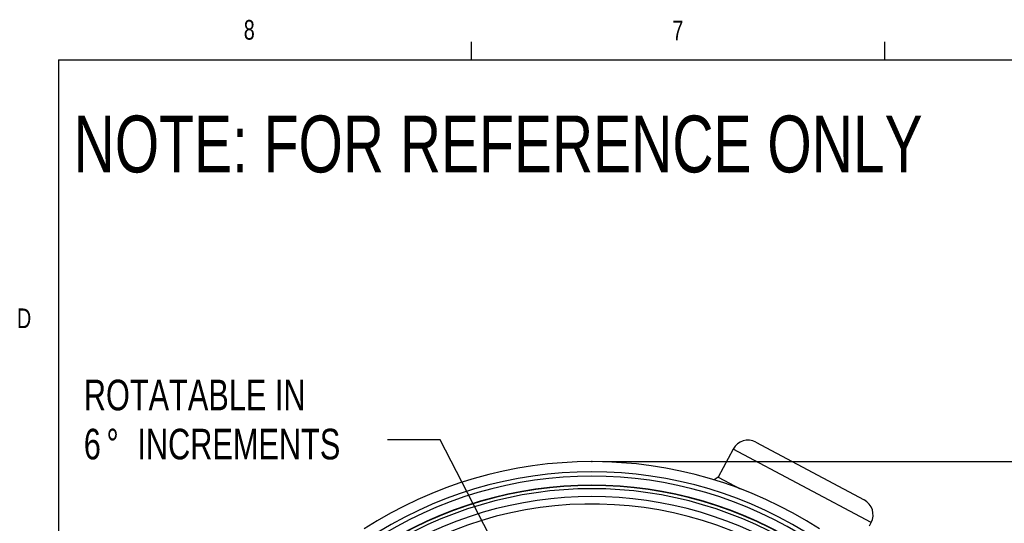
# Model space of a CAD drawing. Header units: inches. Extents: x 0.4 to 16.6, y 0.2 to 10.8.
# Tile 7 of 17: x 0.4 to 5.1, y 8.4 to 10.8. Entities that reach past the tile are written whole.
import ezdxf

# ---------------------------------------------------------------- set-up
doc = ezdxf.new("R2010")
doc.units = ezdxf.units.IN
doc.header["$MEASUREMENT"] = 0
doc.header["$PDSIZE"] = -1
doc.layers.add('BORDER', color=7, linetype='Continuous', lineweight=25)
doc.layers.add('SLD-0', color=7, linetype='Continuous', lineweight=25)
doc.styles.add('SLDTEXTSTYLE0', font='TXT', dxfattribs={"width": 0.75})
doc.dimstyles.new('SLDDIMSTYLE0', dxfattribs={"dimtxt": 0.145833, "dimasz": 0.13, "dimexe": 0, "dimexo": 0.0625, "dimgap": 0.036458, "dimtad": 0, "dimtih": 1, "dimtoh": 1, "dimdec": 1, "dimlfac": 1.5, "dimrnd": 1e-09, "dimzin": 12, "dimdsep": 46, "dimtxsty": 'SLDTEXTSTYLE0', "dimsah": 1, "dimcen": 0.09, "dimadec": 0, "dimazin": 3, "dimtfac": 1, "dimtdec": 1, "dimtofl": 0, "dimtmove": 0, "dimatfit": 3, "dimfxl": 0, "dimfrac": 2, "dimtolj": 1, "dimtzin": 12, "dimarcsym": 0})
doc.dimstyles.new('SLDDIMSTYLE1', dxfattribs={"dimtxt": 0.18, "dimasz": 0.13, "dimexe": 0, "dimexo": 0.0625, "dimgap": 0, "dimtad": 0, "dimtih": 1, "dimtoh": 1, "dimdec": 0, "dimrnd": 1e-09, "dimzin": 0, "dimdsep": 46, "dimtxsty": 'Standard', "dimsah": 1, "dimcen": 0.09, "dimadec": 0, "dimazin": 0, "dimtfac": 0.13, "dimtdec": 0, "dimtofl": 0, "dimtmove": 0, "dimatfit": 3, "dimfxl": 0, "dimfrac": 2, "dimtolj": 1, "dimtzin": 0, "dimarcsym": 0})

# ---------------------------------------------------------------- blocks, each defined once
blk = doc.blocks.new('_D_4')
at = {"layer": 'SLD-0', "color": 7}
for p, q in [((3.2175, 8.7282), (7.4268, 8.7282)), ((7.3018, 8.7282), (7.3018, 6.6448)), ((7.1402, 6.3835), (7.0959, 6.3835)), ((7.0959, 6.3835), (7.0959, 6.1518)), ((7.4635, 6.3835), (7.5078, 6.3835)), ((7.5078, 6.3835), (7.5078, 6.1518)), ((7.0959, 6.1518), (7.1402, 6.1518)), ((7.5078, 6.1518), (7.4635, 6.1518)), ((7.3018, 3.8369), (7.3018, 6.1222)), ((6.1373, 3.8369), (7.4268, 3.8369))]:
    blk.add_line(p, q, dxfattribs=at)
for points in [[(7.3018, 8.7282), (7.2818, 8.5982), (7.3218, 8.5982)], [(7.3018, 3.8369), (7.3218, 3.9669), (7.2818, 3.9669)]]:
    blk.add_solid(points, dxfattribs=at)
at = {"layer": 'SLD-0', "color": 7, "char_height": 0.14583, "attachment_point": 1, "style": 'SLDTEXTSTYLE0'}
for s, insert in [('7.3', (7.1672, 6.601)), ('186', (7.1402, 6.3398))]:
    blk.add_mtext(s, dxfattribs=dict(at, insert=insert))
blk = doc.blocks.new('SW_NOTE_0_2')
at = {"layer": 'SLD-0', "color": 0, "attachment_point": 1, "style": 'SLDTEXTSTYLE0'}
for s, insert, char_height in [('ROTATABLE IN', (-1.4474, 0.2868), 0.145833), ('6', (-1.4474, 0.053), 0.1458), ('%%d', (-1.3396, 0.053), 0.14583), ('INCREMENTS', (-1.1923, 0.053), 0.14583)]:
    blk.add_mtext(s, dxfattribs=dict(at, insert=insert, char_height=char_height))

msp = doc.modelspace()

# ---------------------------------------------------------------- linework, layer by layer
at = {"color": 7, "linetype": 'Continuous', "lineweight": 25}
for p, q in [((3.9488, 8.8208), (4.4648, 8.546)), ((3.8405, 8.7878), (3.7696, 8.6545)), ((3.7696, 8.6545), (3.8734, 8.5992)), ((4.4897, 8.4225), (4.4978, 8.4378))]:
    msp.add_line(p, q, dxfattribs=at)
at = {"color": 8, "linetype": 'Continuous', "lineweight": 25}
msp.add_line((4.4978, 8.4378), (3.8405, 8.7878), dxfattribs=at)
at = {"color": 7, "linetype": 'Continuous', "lineweight": 25}
for centre, radius, start, end in [((3.9112, 8.7502), 0.08, 61.9664, 151.9664), ((3.1675, 6.7315), 1.9967, 57.0827, 122.9173), ((3.1675, 6.7315), 1.9482, 56.3186, 123.6814), ((3.1675, 6.7315), 1.9271, 56.9214, 123.0786), ((3.8061, 8.5833), 0.08, 117.1347, 133.7605), ((3.1675, 6.7315), 1.8849, 56.9214, 123.0786), ((3.1675, 6.7315), 1.8826, 56.9123, 123.0877), ((3.1675, 6.7315), 1.8676, 56.8366, 123.1634), ((3.1675, 6.7315), 1.8303, 56.8366, 123.1634), ((4.4272, 8.4754), 0.08, 331.9664, 61.9664)]:
    msp.add_arc(centre, radius, start, end, dxfattribs=at)
at = {"color": 8, "linetype": 'Continuous', "lineweight": 25}
msp.add_arc((3.1675, 6.7315), 1.7948, 54.3028, 127.8828, dxfattribs=at)
at = {"layer": 'BORDER'}
for p, q in [((2.5948, 10.6421), (2.5948, 10.7269)), ((4.5635, 10.6421), (4.5635, 10.7269)), ((0.6263, 10.6421), (16.3763, 10.6421)), ((0.6263, 10.6421), (0.6263, 0.3921))]:
    msp.add_line(p, q, dxfattribs=at)
at = {"layer": 'SLD-0', "color": 7}
msp.add_point((3.1675, 8.7282), dxfattribs=at)

# ---------------------------------------------------------------- block references
msp.add_blockref('SW_NOTE_0_2', (2.1944, 8.8316), dxfattribs=at)

# ---------------------------------------------------------------- texts
at = {"color": 7, "linetype": 'Continuous', "lineweight": 0, "char_height": 0.0937, "attachment_point": 1, "style": 'SLDTEXTSTYLE0'}
for s, insert in [('8', (1.5091, 10.8315)), ('7', (3.551, 10.8287)), ('D', (0.4286, 9.4575))]:
    msp.add_mtext(s, dxfattribs=dict(at, insert=insert))
at = {"layer": 'SLD-0', "insert": (0.6985, 10.3763), "char_height": 0.270833, "attachment_point": 1, "style": 'SLDTEXTSTYLE0'}
msp.add_mtext('NOTE: FOR REFERENCE ONLY', dxfattribs=at)

# ---------------------------------------------------------------- dimensions: what is measured, and where the dimension line sits
at = {"layer": 'SLD-0', "color": 7}
dim = msp.add_linear_dim(base=(7.3018, 3.8369), p1=(3.1675, 8.7282), p2=(6.0873, 3.8369), angle=90, dimstyle='SLDDIMSTYLE0', dxfattribs=at)
dim.commit()
dim.dimension.update_dxf_attribs({"geometry": '_D_4', "text_midpoint": (7.3018, 6.3835), "dimtype": 160})

# ---------------------------------------------------------------- leaders
msp.add_leader([(2.742, 8.2584), (2.4444, 8.8316), (2.1944, 8.8316)], dimstyle='SLDDIMSTYLE1', dxfattribs=at)

doc.saveas('drawing.dxf')
